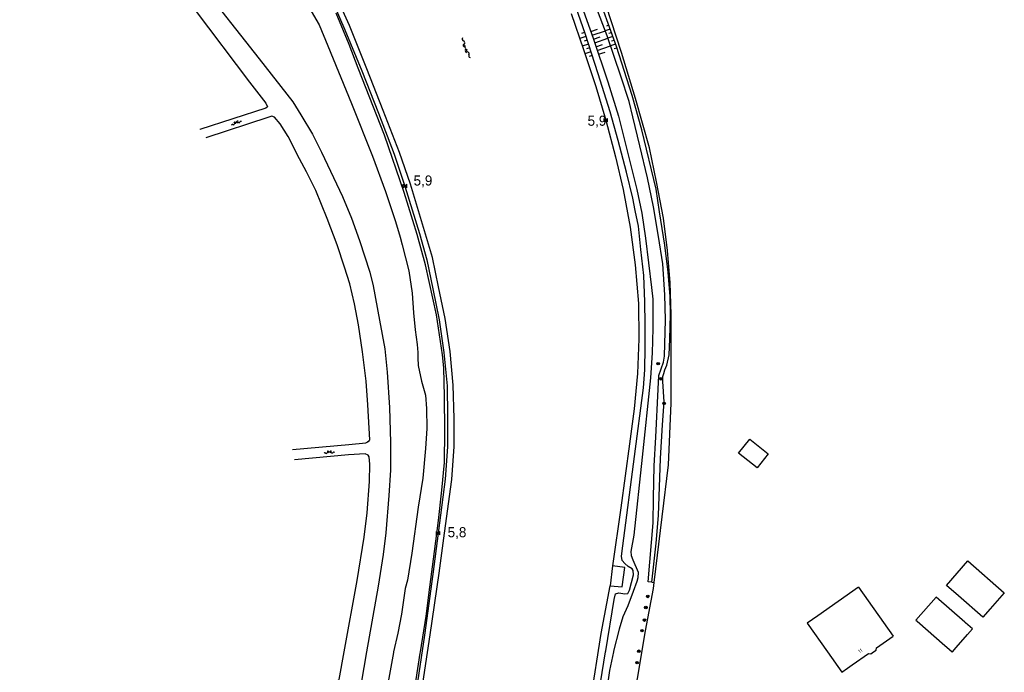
# Model space of a CAD drawing. Header units: millimetres. Extents: x 149344 to 154519, y 463794 to 476271.
# Tile 30 of 70: x 150591 to 150835, y 466495 to 466657. Entities that reach past the tile are written whole.
import ezdxf

# ---------------------------------------------------------------- set-up
doc = ezdxf.new("R2010")
doc.units = ezdxf.units.MM
doc.header["$LTSCALE"] = 4
doc.layers.get('0').update_dxf_attribs({"color": 252, "linetype": 'CONTINUOUS'})
for name, color, linetype in [('Gebouw', 252, 'CONTINUOUS'), ('Huisnummer', 252, 'CONTINUOUS'), ('Kilometrering', 252, 'CONTINUOUS'), ('symbool talud', 252, 'CONTINUOUS'), ('symbool water', 252, 'CONTINUOUS'), ('Topografie', 252, 'CONTINUOUS')]:
    doc.layers.add(name, color=color, linetype=linetype)
doc.styles.add('ISO', font='ISO')
doc.styles.add('rtw_iso', font='iso-rtw.shx')

# ---------------------------------------------------------------- blocks, each defined once
blk = doc.blocks.new('talud')
for p, q in [((0, 0.75), (0.5, 0.75)), ((0, 0.5), (1, 0.5)), ((0, 0.25), (0.5, 0.25)), ((0, 0), (1, 0)), ((0, -0.25), (0.5, -0.25)), ((0, -0.5), (1, -0.5)), ((0, -0.75), (0.5, -0.75))]:
    blk.add_line(p, q)
blk = doc.blocks.new('water4')
at = {"linetype": 'Continuous'}
for centre, start, end in [((-0.01, 0.75), 129.7446, 230.2554), ((-0.32, 1.12), 309.7446, 50.2554), ((-0.32, 0.37), 309.7446, 50.2554), ((0.32, 0.01), 129.7446, 230.2554), ((0, 0.38), 309.7446, 50.2554), ((-0.01, -0.74), 129.7446, 230.2554), ((-0.32, -0.37), 309.7446, 50.2554), ((-0.32, -1.12), 309.7446, 50.2554), ((0, -0.37), 309.7446, 50.2554)]:
    blk.add_arc(centre, 0.244, start, end, dxfattribs=at)
blk = doc.blocks.new('kilometerpaal')
for p, q in [((-0.44, 0.44), (0.44, -0.44)), ((-0.44, -0.44), (-0.44, 0.44)), ((0.44, 0.44), (-0.44, -0.44)), ((0.44, -0.44), (0.44, 0.44))]:
    blk.add_line(p, q)
at = {"style": 'rtw_iso'}
blk.add_attdef('KILOMETERPAAL', (0.59, 0.87), '', height=2.5, dxfattribs=at)
blk = doc.blocks.new('boom')
for radius in [0.315, 0.225, 0.135]:
    blk.add_circle((0, 0), radius)
blk = doc.blocks.new('water6')
at = {"linetype": 'Continuous'}
for centre, start, end in [((-0.47, 2.22), 309.7446, 50.2554), ((0.16, 1.47), 129.7446, 230.2554), ((-0.47, 0.72), 309.7446, 50.2554), ((0.49, 0), 129.7446, 230.2554), ((-0.14, 0.75), 309.7446, 50.2554), ((0.16, -1.51), 129.7446, 230.2554), ((-0.47, -0.76), 309.7446, 50.2554), ((-0.47, -2.26), 309.7446, 50.2554), ((-0.14, -0.75), 309.7446, 50.2554)]:
    blk.add_arc(centre, 0.488, start, end, dxfattribs=at)

msp = doc.modelspace()

# ---------------------------------------------------------------- linework, layer by layer
at = {"layer": 'Gebouw'}
for points in [[(150769.54, 466549.3), (150772.32, 466552.8), (150776.88, 466549.17), (150774.18, 466545.66), (150769.54, 466549.3)], [(150824.03, 466513.9), (150821.06, 466516.51), (150826.41, 466522.59), (150835.42, 466514.68), (150831.9, 466510.67)], [(150799.27, 466516.08), (150789.17, 466508.98), (150786.56, 466507.15), (150791.58, 466500)], [(150799.27, 466516.08), (150807.83, 466503.91)], [(150831.9, 466510.67), (150830.08, 466508.59), (150824.03, 466513.9)], [(150825.66, 466507.36), (150818.53, 466513.62), (150813.52, 466507.91), (150813.79, 466507.67)], [(150813.79, 466507.67), (150820.68, 466501.62)], [(150825.78, 466507.26), (150825.66, 466507.36)], [(150826.32, 466504.31), (150827.55, 466505.7), (150825.78, 466507.26)], [(150823.49, 466501.08), (150826.32, 466504.31)], [(150802.96, 466500), (150803.64, 466500.48), (150803.74, 466501.04), (150807.83, 466503.91)], [(150820.68, 466501.62), (150821.18, 466501.18)], [(150791.58, 466500), (150795.11, 466494.97), (150796.55, 466495.99)], [(150796.55, 466495.99), (150797.68, 466496.78), (150801.77, 466499.66), (150802.33, 466499.56), (150802.96, 466500)], [(150821.18, 466501.18), (150822.52, 466500)], [(150822.52, 466500), (150822.53, 466499.99), (150822.54, 466500)], [(150822.54, 466500), (150823.49, 466501.08)]]:
    msp.add_lwpolyline(points, dxfattribs=at)
at = {"layer": 'Topografie'}
for points in [[(150591.32, 466691), (150601.8, 466697.16), (150603.03, 466697.81), (150603.63, 466697.59), (150603.9, 466697.52), (150620.61, 466676.99), (150625.86, 466670.41), (150634.8, 466659.18), (150648.33, 466641.27), (150652.37, 466636.09), (150652.75, 466635.14), (150652.32, 466634.83), (150636.02, 466629.58), (150635.95, 466629.55)], [(150635.55, 466666.3), (150650.73, 466647.11), (150659.02, 466636.4), (150660.99, 466633.21), (150663.89, 466628.37), (150666.12, 466623.95), (150671.34, 466612.95), (150673.6, 466607.53), (150675.55, 466602.03), (150678.13, 466594.19), (150678.97, 466590.77), (150680.55, 466582.29), (150681.82, 466575.14), (150682.4, 466569.34), (150682.98, 466560.65), (150683.26, 466551.94), (150683.22, 466545.04), (150682.88, 466538.8), (150682.06, 466529.56), (150681.44, 466524.15), (150680.21, 466516.28), (150677.31, 466500), (150669.25, 466452.96)], [(150728.65, 466665.91), (150733.49, 466652.22), (150737.15, 466641.35), (150739.81, 466632.86), (150744.29, 466614.64), (150745.6, 466608.77), (150746.46, 466602.59), (150747.94, 466590.38), (150748.28, 466587.46), (150748.32, 466584.48), (150748.3, 466580.32), (150748.24, 466577.19), (150748.16, 466574.16), (150747.72, 466568), (150745.66, 466548.27), (150743.6, 466528.93), (150742.87, 466524.9), (150742.88, 466523.9), (150743.31, 466522.82), (150744.63, 466519.78), (150744.54, 466518.4), (150744.32, 466517.47), (150743.38, 466515.01), (150742.13, 466511.47), (150740.89, 466508.69), (150739.93, 466505.63), (150738.54, 466500.22), (150738.5, 466500), (150737.55, 466495.44), (150733.92, 466470.2)], [(150731.87, 466470.84), (150736.57, 466500), (150736.61, 466500.28), (150738.67, 466513.01), (150739.03, 466514.41), (150739.86, 466514.66), (150741.38, 466514.45), (150742.08, 466514.5), (150742.53, 466515.33), (150743.51, 466519.12), (150743.45, 466520.17), (150743.2, 466520.59), (150742.17, 466521.21), (150741.34, 466521.96), (150740.71, 466522.68), (150740.53, 466523.73), (150740.89, 466526.34), (150743.73, 466548.46), (150745.98, 466565.49), (150746.31, 466569.92), (150746.4, 466575.48), (150746.36, 466581.26), (150746.33, 466586.79), (150746.02, 466593.35), (150745.3, 466599.8), (150744.75, 466605.56), (150743.87, 466609.43), (150743.33, 466612.51), (150741.79, 466618.95), (150739.69, 466626.83), (150737.72, 466633.97), (150734.74, 466643.39), (150731.48, 466653.36), (150728.15, 466663.15)], [(150662.45, 466660.88), (150665.53, 466655.49), (150667.69, 466650.27), (150673.58, 466635.96), (150678.81, 466622.98), (150682.01, 466614.14), (150684.53, 466606.74), (150685.61, 466602.87), (150686.12, 466600.92), (150687.81, 466594.47), (150688.61, 466588.95), (150688.97, 466584.12), (150689.37, 466579.91), (150689.86, 466576.26), (150690, 466574.26), (150690.04, 466572.96), (150690.15, 466571.03), (150690.92, 466567.13), (150691.92, 466563.64), (150692.16, 466560.36), (150692.24, 466555.38), (150691.89, 466550.42), (150691.24, 466543.06), (150690.1, 466535.89), (150688.52, 466524.52), (150687.43, 466517.83), (150686.9, 466515.75), (150685.96, 466509.41), (150685.06, 466504.65), (150684, 466500), (150683.96, 466499.83), (150680.11, 466478.46)], [(150748.02, 466517.32), (150747.14, 466517.39), (150748.38, 466532.06), (150748.45, 466538.12), (150748.65, 466546.16), (150749.06, 466553.24), (150749.59, 466565.16), (150749.77, 466568.52), (150750.92, 466571.88), (150751.21, 466573.38), (150751.44, 466582.32), (150751.27, 466588.57), (150750.73, 466596.21), (150749.71, 466603.03), (150748.49, 466610.38), (150746.98, 466617.53), (150745.1, 466625.51), (150743.33, 466632.73), (150742.41, 466636.53), (150740.32, 466642.8), (150736.96, 466652.77), (150733.53, 466661.96)], [(150688.02, 466482.88), (150690.64, 466499.69), (150690.69, 466500), (150692.11, 466508.87), (150693, 466516.06), (150694.12, 466524.88), (150695.18, 466532.59), (150696.01, 466540.11), (150696.64, 466547.02), (150696.72, 466554.83), (150696.67, 466563.31), (150696.48, 466570.45), (150696.11, 466573.65), (150694.63, 466583.63), (150691.89, 466595.96), (150689.84, 466603.49), (150686.67, 466613.95), (150681.79, 466628.15), (150675.2, 466644.76), (150672.97, 466650.64), (150669.8, 466658.42)], [(150748.02, 466517.32), (150749.14, 466527.01), (150749.67, 466533.82), (150750.19, 466547.99), (150750.71, 466556.33), (150751.13, 466561.99), (150750.75, 466567.09), (150750.77, 466568.3), (150750.99, 466569.05), (150751.28, 466569.98), (150751.8, 466571.11), (150752.36, 466573.64), (150752.54, 466577.57), (150752.63, 466583.68), (150752.58, 466588.18), (150752.07, 466594.19), (150751.3, 466600.91), (150749.93, 466609.17), (150749.09, 466614.74), (150745.53, 466629.49), (150743.13, 466637.99), (150739.25, 466650.1), (150735.82, 466659.72)], [(150677.72, 466552.21), (150678.1, 466552.59), (150677.67, 466561.32), (150677.19, 466567.15), (150676.32, 466574.41), (150675.33, 466581.08), (150674.32, 466586.31), (150673.14, 466591.31), (150671.84, 466595.43), (150670.06, 466600.97), (150667.52, 466607.49), (150664.78, 466614.41), (150662.4, 466619.05), (150660.73, 466622.27), (150657.87, 466627.81), (150655.92, 466631), (150654.51, 466632.65), (150653.84, 466632.82), (150653.06, 466632.59), (150637.47, 466627.46)], [(150658.95, 466550.22), (150672.93, 466551.48), (150677.15, 466551.86), (150677.72, 466552.21)], [(150651.89, 466488.82), (150670.06, 466492.88), (150670.56, 466493.16), (150671.73, 466500.04), (150675, 466517.75), (150676.69, 466528.45), (150677.46, 466534.51), (150678.01, 466542.23), (150678.14, 466546.56), (150677.95, 466548.36), (150677.75, 466548.76), (150676.97, 466549.13), (150672.82, 466548.88), (150659.46, 466547.64)], [(150748.02, 466517.32), (150748.63, 466517.24)]]:
    msp.add_lwpolyline(points, dxfattribs=at)
at = {"layer": 'Topografie', "flags": 128}
for points in [[(150669.25, 466660.42), (150671.97, 466654.27), (150676.17, 466644.14), (150680.3, 466633.63), (150684.13, 466623.47), (150686.83, 466615.53), (150690.47, 466603.76), (150692.27, 466597.22), (150693.75, 466590.07), (150695.33, 466582.39), (150696.48, 466574.24), (150697.26, 466566), (150697.41, 466558.43), (150697.38, 466550.85), (150696.83, 466542.87), (150695.08, 466529.47), (150693.78, 466519.31), (150691.69, 466504.17), (150689.44, 466489.21)], [(150690.83, 466489.45), (150693.1, 466504.24), (150695.29, 466519.58), (150696.62, 466529.43), (150698.42, 466542.73), (150699, 466550.97), (150699.03, 466557.86), (150698.76, 466566.15), (150698.07, 466574.48), (150696.8, 466582.66), (150695.14, 466590.56), (150693.69, 466597.82), (150688.22, 466616.02), (150685.45, 466623.89), (150681.41, 466634.24), (150677.42, 466644.62), (150673.11, 466655.36), (150670.65, 466660.83)], [(150748.63, 466517.24), (150750.6, 466533.52), (150752.18, 466546.42), (150752.84, 466561.67), (150752.81, 466575.47), (150752.83, 466583.6), (150752.61, 466591.58), (150751.93, 466599.57), (150750.9, 466607.6), (150749.23, 466616.58), (150747.48, 466624.97), (150744.03, 466637.26), (150740.49, 466648.66), (150736.74, 466660.3)], [(150728.01, 466658.34), (150731.08, 466649.43), (150734.14, 466640.18), (150736.63, 466631.88), (150739.07, 466622.79), (150740.91, 466614.68), (150742.7, 466605.35), (150743.95, 466595.97), (150744.7, 466586.39), (150744.78, 466577.66), (150744.48, 466569.07), (150743.64, 466560.33), (150742.5, 466551.57), (150740.39, 466535.71), (150738.31, 466521.33)], [(150737.7, 466516.43), (150740.68, 466516.11), (150741.31, 466520.92), (150738.31, 466521.33)], [(150738.31, 466521.33), (150737.7, 466516.43)], [(150726.04, 466443.32), (150727.61, 466453.32), (150729.99, 466469.31), (150732.92, 466488.21), (150735.49, 466504.55), (150737.7, 466516.43)], [(150742.05, 466479.73), (150744.5, 466493.41), (150746.48, 466505.23), (150748.45, 466515.74), (150748.63, 466517.24)]]:
    msp.add_lwpolyline(points, dxfattribs=at)
at = {"layer": 'Topografie'}
msp.add_lwpolyline([(150677.72, 466552.21), (150677.98, 466552.36), (150677.5, 466551.98)], close=True, dxfattribs=at)

# ---------------------------------------------------------------- block references
at = {"layer": 'Kilometrering', "linetype": 'Continuous'}
ref = msp.add_blockref('kilometerpaal', (150736.63, 466631.88), dxfattribs=at)
ref.add_attrib('KILOMETERPAAL', '5,9', (150732.11, 466630.48), dxfattribs={"layer": '0', "height": 2.5, "style": 'rtw_iso'})
ref = msp.add_blockref('kilometerpaal', (150686.83, 466615.53), dxfattribs=at)
ref.add_attrib('KILOMETERPAAL', '5,9', (150688.97, 466615.66), dxfattribs={"layer": '0', "height": 2.5, "style": 'rtw_iso'})
ref = msp.add_blockref('kilometerpaal', (150695.08, 466529.47), dxfattribs=at)
ref.add_attrib('KILOMETERPAAL', '5,8', (150697.42, 466528.45), dxfattribs={"layer": '0', "height": 2.5, "style": 'rtw_iso'})
at = {"layer": 'symbool talud', "yscale": 4}
for p, xscale, zscale, rotation in [((150738.34, 466652.58), 1.249566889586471, 1.249566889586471, 199.2463778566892), ((150732.32, 466650.75), 1.614009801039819, 1.614009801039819, 198.2435552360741), ((150733.87, 466651.04), 3.481040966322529, 3.481040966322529, 18.88738309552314)]:
    msp.add_blockref('talud', p, dxfattribs=dict(at, xscale=xscale, zscale=zscale, rotation=rotation))
at = {"layer": 'symbool water', "linetype": 'Continuous', "rotation": 201.3227820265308}
msp.add_blockref('water6', (150701.88, 466649.74), dxfattribs=at)
at = {"layer": 'symbool water'}
for p, rotation in [((150644.99, 466631.25), 110.0692739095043), ((150668.09, 466549.55), 93.35071940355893)]:
    msp.add_blockref('water4', p, dxfattribs=dict(at, rotation=rotation))
at = {"layer": 'Topografie', "linetype": 'Continuous'}
for p in [(150749.62, 466571.49), (150750.36, 466567.72), (150751.08, 466561.66), (150747.03, 466513.77), (150746.54, 466511.03), (150746.2, 466507.91), (150745.59, 466505.28), (150744.81, 466500.18), (150744.38, 466497.36)]:
    msp.add_blockref('boom', p, dxfattribs=at)

# ---------------------------------------------------------------- texts
at = {"layer": 'Huisnummer', "style": 'ISO'}
msp.add_text('11', height=0.9, rotation=35.1047, dxfattribs=at).set_placement((150799.57, 466499.64))

doc.saveas('drawing.dxf')
